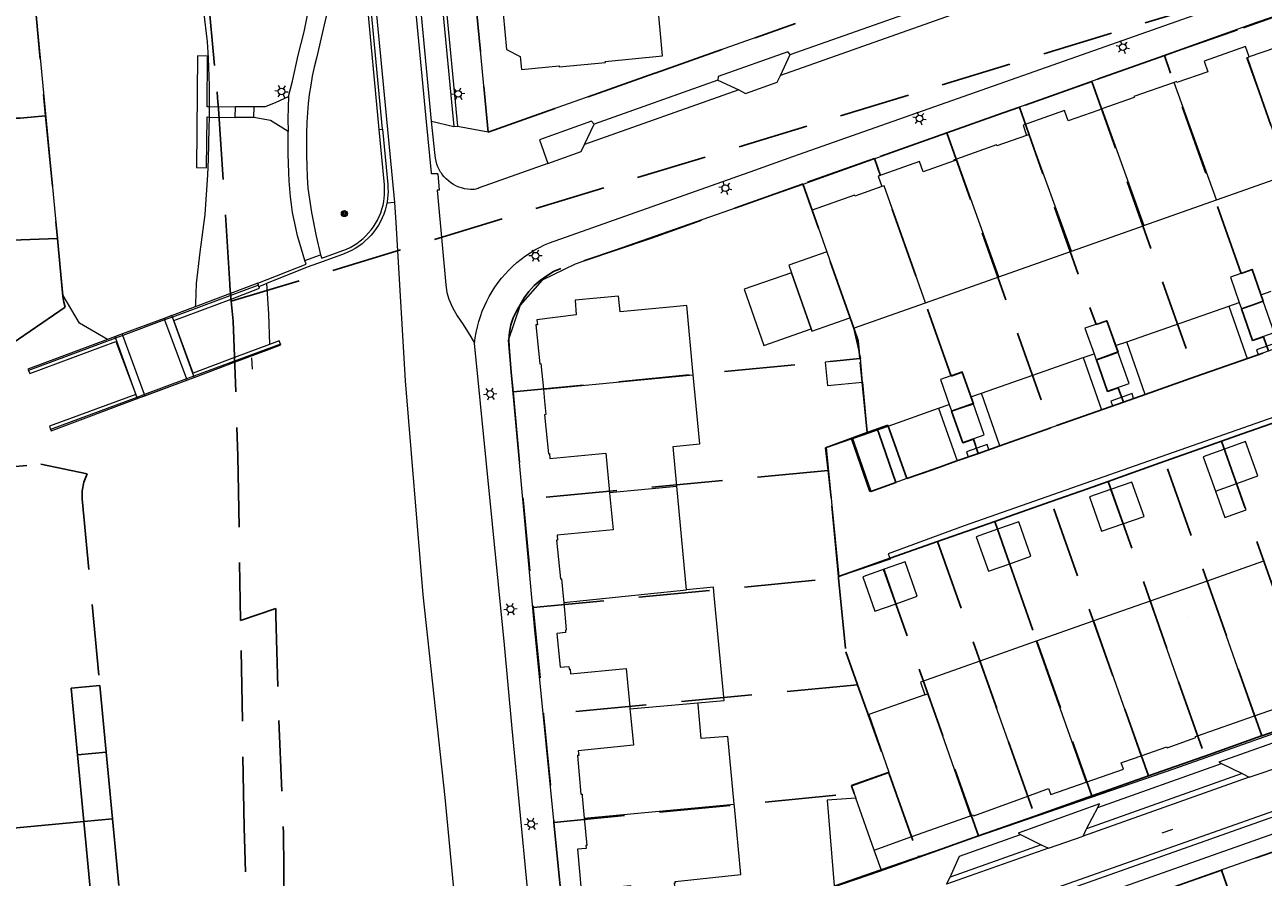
# Model space of a CAD drawing. Header units: metres. Extents: x 89872 to 94585, y 463299 to 469000.
# Tile 114 of 230: x 90897 to 91009, y 465549 to 465626. Entities that reach past the tile are written whole.
import ezdxf
from ezdxf.enums import TextEntityAlignment as Align

# ---------------------------------------------------------------- set-up
doc = ezdxf.new("R2010")
doc.units = ezdxf.units.M
doc.linetypes.add('HIDDEN', pattern=[9.525, 6.35, -3.175])
doc.layers.get('0').update_dxf_attribs({"linetype": 'CONTINUOUS'})
for name, color, linetype, lineweight in [('B-WE-BV-LEUNING-G', 251, 'CONTINUOUS', 13), ('B-WE-GR-BEPLANTING_CULTUUR-G', 251, 'CONTINUOUS', 13), ('B-WE-GR-BOOM-S', 251, 'CONTINUOUS', 13), ('B-WE-IE-TERREINAFSCHEIDING-G', 251, 'CONTINUOUS', 13), ('B-WE-KL-ET_LS_OV_LICHTMAST-S', 251, 'CONTINUOUS', 13), ('B-WE-KW-KUNSTWERK-GV', 251, 'CONTINUOUS', 13), ('B-WE-KW-KUNSTWERK_STEIGER-G', 251, 'CONTINUOUS', 13), ('B-WE-OG-TOPOGRAFIE_BEBOUWING-GV', 251, 'CONTINUOUS', 13), ('B-WE-OG-TOPOGRAFIE_BEBOUWING_LUIFEL-GV', 251, 'CONTINUOUS', 13), ('B-WE-OG-TOPOGRAFIE_HUISNUMMER-T25', 251, 'CONTINUOUS', 13), ('B-WE-OG-TOPOGRAFIE_STRAATNAAM-T18', 251, 'CONTINUOUS', 13), ('B-WE-OG-TOPOGRAFIE_WATER-GV', 251, 'CONTINUOUS', 13), ('B-WE-VH-VERHARDING-GV', 251, 'CONTINUOUS', 13), ('Percelen', 10, 'HIDDEN', 25)]:
    doc.layers.add(name, color=color, linetype=linetype, lineweight=lineweight)
doc.styles.get("Standard").update_dxf_attribs({"font": 'isocp.shx'})

# ---------------------------------------------------------------- blocks, each defined once
blk = doc.blocks.new('Q_LICHTMAST')
for points in [[(-0.26, 0.15), (-0.52, 0.3)], [(0, 0.3), (0, 0.6)], [(0.26, 0.15), (0.52, 0.3)], [(-0.26, -0.15), (-0.52, -0.3)], [(0, -0.3), (0, -0.6)], [(0.26, -0.15), (0.52, -0.3)]]:
    blk.add_lwpolyline(points)
blk.add_circle((0, 0), 0.3)
blk = doc.blocks.new('Q_BOOM')
for radius in [0.27, 0.18, 0.09]:
    blk.add_circle((0, 0), radius)

msp = doc.modelspace()

# ---------------------------------------------------------------- linework, layer by layer
at = {"layer": 'B-WE-BV-LEUNING-G'}
for p, q in [((90918.39, 465602.44), (90910.67, 465599.57)), ((90918.4, 465602.44), (90918.39, 465602.44)), ((90909.98, 465599.31), (90906.24, 465597.92)), ((90910.67, 465599.57), (90909.98, 465599.31)), ((90905.56, 465597.67), (90897.76, 465594.77)), ((90906.24, 465597.92), (90905.56, 465597.67)), ((90920.37, 465597.15), (90912.6, 465594.27)), ((90920.38, 465597.16), (90920.37, 465597.15)), ((90897.76, 465594.77), (90897.71, 465594.75)), ((90911.94, 465594.02), (90908.17, 465592.62)), ((90912.6, 465594.27), (90911.94, 465594.02)), ((90908.17, 465592.62), (90907.49, 465592.37)), ((90907.49, 465592.37), (90899.74, 465589.5)), ((90899.74, 465589.5), (90899.7, 465589.48))]:
    msp.add_line(p, q, dxfattribs=at)
at = {"layer": 'B-WE-GR-BEPLANTING_CULTUUR-G'}
msp.add_line((90913.98, 465618.41), (90913.96, 465617.5), dxfattribs=at)
for points in [[(90904.85, 465597.56), (90902.33, 465599.03), (90900.87, 465601.49), (90896.86, 465643.53), (90894.28, 465670.16), (90890.98, 465672.47)], [(90913.47, 465627), (90913.78, 465624.24), (90913.87, 465622.8), (90913.97, 465620.3), (90913.98, 465618.62), (90913.98, 465618.41)], [(90913.96, 465617.5), (90913.94, 465616.54), (90913.88, 465613.74), (90913.82, 465612.33), (90913.59, 465608.76), (90913.15, 465605.38), (90912.8, 465602.57), (90912.74, 465600.78), (90912.73, 465600.5)]]:
    msp.add_lwpolyline(points, dxfattribs=at)
at = {"layer": 'B-WE-IE-TERREINAFSCHEIDING-G'}
for p, q in [((90967.25, 465611.46), (90968.07, 465609.16)), ((91008.35, 465601.56), (91009.27, 465601.89)), ((91005.47, 465600.56), (91006.4, 465600.89)), ((90971.79, 465598.57), (90972.42, 465595.84)), ((90995.31, 465597.01), (90996.3, 465597.36)), ((90992.41, 465595.95), (90993.37, 465596.28)), ((90911.98, 465593.91), (90912.64, 465594.16)), ((90972.61, 465593.74), (90973.01, 465589.13)), ((90907.85, 465592.38), (90908.21, 465592.51)), ((90982.31, 465592.43), (90983.28, 465592.76)), ((90979.42, 465591.39), (90980.38, 465591.72))]:
    msp.add_line(p, q, dxfattribs=at)
for points in [[(90918.34, 465602.6), (90915.9, 465601.68), (90912.73, 465600.5)], [(90904.85, 465597.56), (90897.71, 465594.9), (90897.76, 465594.77)], [(90897.76, 465594.77), (90897.88, 465594.5), (90905.61, 465597.39), (90907.38, 465592.63), (90899.65, 465589.79), (90899.74, 465589.5)], [(90912.64, 465594.16), (90916.26, 465595.52), (90919.39, 465596.69), (90920.4, 465597.07), (90920.37, 465597.15)], [(90920.37, 465597.15), (90920.26, 465597.45), (90919.38, 465597.12)], [(91009.96, 465596.86), (91009.82, 465597.28), (91007.94, 465596.63), (91008.1, 465596.21)], [(90996.91, 465592.27), (90996.78, 465592.72), (90994.89, 465592.04), (90995.04, 465591.61)], [(90899.74, 465589.5), (90899.79, 465589.37), (90907.85, 465592.38)], [(90983.93, 465587.69), (90983.78, 465588.15), (90981.92, 465587.49), (90982.07, 465587.03)]]:
    msp.add_lwpolyline(points, dxfattribs=at)
at = {"layer": 'B-WE-KW-KUNSTWERK-GV'}
for p, q in [((90916.32, 465617.47), (90916.34, 465618.39)), ((90909.93, 465599.44), (90906.2, 465598.06)), ((90912.6, 465594.27), (90910.67, 465599.57)), ((90905.56, 465597.67), (90907.49, 465592.37)), ((90907.85, 465592.38), (90912.64, 465594.16)), ((90912.64, 465594.16), (90912.6, 465594.27)), ((90912.64, 465594.16), (90912.64, 465594.16))]:
    msp.add_line(p, q, dxfattribs=at)
for points in [[(90910.67, 465599.57), (90910.62, 465599.7), (90909.93, 465599.44)], [(90906.2, 465598.06), (90905.51, 465597.8), (90905.56, 465597.67)], [(90907.49, 465592.37), (90907.53, 465592.26), (90907.85, 465592.38)]]:
    msp.add_lwpolyline(points, dxfattribs=at)
at = {"layer": 'B-WE-KW-KUNSTWERK_STEIGER-G'}
for p, q in [((90916.34, 465618.39), (90913.98, 465618.41)), ((90913.96, 465617.5), (90916.32, 465617.47))]:
    msp.add_line(p, q, dxfattribs=at)
msp.add_lwpolyline([(90913.98, 465618.41), (90913.78, 465618.41), (90913.81, 465622.95), (90912.93, 465622.98), (90912.84, 465612.97), (90913.74, 465612.95), (90913.78, 465617.51), (90913.96, 465617.5)], dxfattribs=at)
at = {"layer": 'B-WE-OG-TOPOGRAFIE_BEBOUWING-GV'}
for p, q in [((90954.66, 465622.99), (90954.03, 465629.61)), ((90949.52, 465622.48), (90954.66, 465622.99)), ((91004.37, 465610.07), (91000.56, 465620.6)), ((90994.08, 465618.23), (90997.84, 465607.77)), ((91004.37, 465610.07), (91010.55, 465612.25)), ((90997.84, 465607.77), (91004.37, 465610.07)), ((90968.07, 465609.16), (90969.39, 465605.41)), ((90969.39, 465605.41), (90971.47, 465599.49)), ((90984.83, 465603.18), (90991.34, 465605.48)), ((90966.22, 465603.55), (90967.99, 465598.5)), ((90978.26, 465600.86), (90984.83, 465603.18)), ((91008.55, 465600.99), (91008.35, 465601.56)), ((90971.79, 465598.57), (90978.26, 465600.86)), ((91006.4, 465600.89), (91006.6, 465600.32)), ((91006.6, 465600.32), (91008.55, 465600.99)), ((90971.47, 465599.49), (90971.79, 465598.57)), ((90995.51, 465596.44), (90995.31, 465597.01)), ((90993.37, 465596.28), (90993.57, 465595.74)), ((90995.51, 465596.44), (90993.57, 465595.74)), ((90972.61, 465593.74), (90972.42, 465595.84)), ((90943.96, 465593.11), (90957.41, 465594.38)), ((90980.38, 465591.72), (90980.58, 465591.17)), ((90980.58, 465591.17), (90982.52, 465591.84)), ((90982.52, 465591.84), (90982.31, 465592.43)), ((91006.17, 465584.64), (91005.08, 465587.73)), ((90949.9, 465583.85), (90955.94, 465584.42)), ((90956.81, 465575.12), (90955.94, 465584.42)), ((90994.86, 465584.12), (90995.95, 465581.03)), ((90985.81, 465577.45), (90984.72, 465580.54)), ((91008.58, 465577.69), (91003.52, 465575.9)), ((90975.61, 465573.86), (90974.53, 465576.95)), ((91003.52, 465575.9), (90998.4, 465574.1)), ((91007.77, 465563.82), (91003.52, 465575.9)), ((90945.8, 465573.99), (90956.81, 465575.12)), ((90998.4, 465574.1), (90993.36, 465572.32)), ((91002.67, 465562.02), (90998.4, 465574.1)), ((90993.36, 465572.32), (90988.19, 465570.5)), ((90997.59, 465560.22), (90993.36, 465572.32)), ((90988.19, 465570.5), (90983.12, 465568.71)), ((90988.19, 465570.5), (90992.68, 465557.87)), ((90987.42, 465556.62), (90983.12, 465568.71)), ((90951.73, 465564.43), (90957.82, 465564.98)), ((91007.77, 465563.82), (91012.88, 465565.61)), ((91002.67, 465562.02), (91007.77, 465563.82)), ((90977.01, 465552.98), (90974.97, 465558.76)), ((90947.63, 465554.64), (90961.08, 465555.9)), ((90973.64, 465551.78), (90972, 465556.43)), ((90977.01, 465552.98), (90982.3, 465554.85)), ((90973.64, 465551.78), (90977.01, 465552.98)), ((90974.27, 465550.03), (90973.64, 465551.78)), ((90970.04, 465548.57), (90974.27, 465550.03))]:
    msp.add_line(p, q, dxfattribs=at)
for points in [[(90953.67, 465633.48), (90947.61, 465632.91), (90947.91, 465629.47), (90941.32, 465628.83), (90941.44, 465627.65), (90940.34, 465626.8), (90940.65, 465623.56), (90941.88, 465622.94), (90941.99, 465621.78), (90945.38, 465622.1), (90945.39, 465622), (90949.53, 465622.4), (90949.52, 465622.48)], [(91013.8, 465625.2), (91013.47, 465626.12), (91009.75, 465624.81), (91010.08, 465623.87), (91009.64, 465623.71), (91007.3, 465622.9)], [(91007.3, 465622.9), (91006.96, 465623.83), (91003.26, 465622.51), (91003.58, 465621.57), (91000.8, 465620.59), (91000.76, 465620.68), (91000.56, 465620.6)], [(91010.55, 465612.25), (91010.86, 465612.36), (91007.08, 465622.82), (91007.3, 465622.9)], [(91000.56, 465620.6), (90996.95, 465619.35), (90996.98, 465619.26), (90994.08, 465618.23)], [(90994.08, 465618.23), (90993.8, 465618.13), (90991.06, 465617.16), (90990.73, 465618.09), (90987.01, 465616.78), (90987.32, 465615.86)], [(90987.32, 465615.86), (90984.64, 465614.91), (90984.61, 465615.01), (90981.03, 465613.74), (90980.79, 465613.66), (90980.82, 465613.57)], [(90991.34, 465605.48), (90987.56, 465615.94), (90987.32, 465615.86)], [(90984.83, 465603.18), (90981.05, 465613.66), (90980.82, 465613.57)], [(90980.82, 465613.57), (90978.05, 465612.58), (90977.72, 465613.52), (90974, 465612.21), (90974.32, 465611.27)], [(90974.32, 465611.27), (90971.91, 465610.41), (90971.87, 465610.49), (90968.07, 465609.16)], [(90978.26, 465600.86), (90974.55, 465611.34), (90974.32, 465611.27)], [(90991.34, 465605.48), (90997.53, 465607.66), (90997.84, 465607.77)], [(90969.39, 465605.41), (90965.98, 465604.21), (90966.22, 465603.55)], [(91008.35, 465601.56), (91007.55, 465603.82), (91005.61, 465603.15), (91006.4, 465600.89)], [(90957.41, 465594.38), (90956.82, 465600.62), (90955.65, 465600.5), (90950.86, 465600.05), (90950.69, 465601.45), (90946.81, 465601.08), (90946.91, 465599.76), (90943.37, 465599.31), (90943.43, 465598.88), (90943.3, 465598.86), (90943.64, 465595.39), (90943.74, 465595.4), (90943.96, 465593.11)], [(91006.6, 465600.32), (91007.58, 465597.5), (91009.53, 465598.19), (91008.55, 465600.99)], [(90967.99, 465598.5), (90968.06, 465598.29), (90971.47, 465599.49)], [(90995.31, 465597.01), (90994.51, 465599.23), (90992.56, 465598.56), (90993.37, 465596.28)], [(90993.57, 465595.74), (90994.56, 465592.93), (90996.52, 465593.61), (90995.51, 465596.44)], [(90972.42, 465595.84), (90969.25, 465595.54), (90969.45, 465593.44), (90972.61, 465593.74)], [(90955.94, 465584.42), (90955.6, 465587.96), (90958, 465588.2), (90957.41, 465594.38)], [(90982.31, 465592.43), (90981.54, 465594.65), (90979.59, 465593.97), (90980.38, 465591.72)], [(90943.96, 465593.11), (90944.07, 465592.04), (90944.17, 465590.82), (90944.07, 465590.81), (90944.42, 465587.32), (90944.51, 465587.33), (90944.55, 465586.9), (90949.56, 465587.37), (90949.9, 465583.85)], [(90980.58, 465591.17), (90981.57, 465588.32), (90983.52, 465589), (90982.52, 465591.84)], [(91006.17, 465584.64), (91008.07, 465585.32), (91006.97, 465588.4), (91005.08, 465587.73)], [(91005.08, 465587.73), (91003.17, 465587.05), (91004.27, 465583.96)], [(90995.95, 465581.03), (90997.86, 465581.7), (90996.75, 465584.78), (90994.86, 465584.12)], [(90949.9, 465583.85), (90949.9, 465583.79), (90950.23, 465580.48), (90945.19, 465580), (90945.23, 465579.57), (90945.14, 465579.57), (90945.49, 465576.09), (90945.58, 465576.1), (90945.75, 465574.52), (90945.8, 465573.99)], [(90994.86, 465584.12), (90992.96, 465583.44), (90994.05, 465580.36), (90995.95, 465581.03)], [(90984.72, 465580.54), (90982.81, 465579.87), (90983.9, 465576.79), (90985.81, 465577.45)], [(90985.81, 465577.45), (90987.69, 465578.13), (90986.61, 465581.21), (90984.72, 465580.54)], [(90975.61, 465573.86), (90977.51, 465574.54), (90976.43, 465577.61), (90974.53, 465576.95)], [(90974.53, 465576.95), (90972.63, 465576.29), (90973.71, 465573.2), (90975.61, 465573.86)], [(90957.82, 465564.98), (90960.19, 465565.2), (90959.3, 465574.61), (90959.23, 465575.34), (90956.81, 465575.12)], [(90945.8, 465573.99), (90946.02, 465571.51), (90945.94, 465571.5), (90945.96, 465571.29), (90945.18, 465571.21), (90945.48, 465568.17), (90946.25, 465568.24), (90946.27, 465568.01), (90946.37, 465568.01), (90946.4, 465567.58), (90951.4, 465568.06), (90951.72, 465564.62), (90951.73, 465564.43)], [(90983.12, 465568.71), (90977.8, 465566.84), (90978.2, 465565.7)], [(90961.08, 465555.9), (90960.51, 465561.97), (90958.12, 465561.77), (90957.84, 465564.82), (90957.82, 465564.98)], [(90978.2, 465565.7), (90973.15, 465563.92), (90974.97, 465558.76)], [(90978.2, 465565.7), (90978.45, 465565.78), (90982.3, 465554.85)], [(90951.73, 465564.43), (90951.75, 465564.21), (90952.04, 465561.17), (90947.08, 465560.69), (90947.13, 465560.27), (90947.01, 465560.26), (90947.33, 465556.79), (90947.43, 465556.8), (90947.45, 465556.62), (90947.63, 465554.64)], [(90997.59, 465560.22), (90999.89, 465561.03), (90999.92, 465560.94), (91002.51, 465561.86), (91002.48, 465561.95), (91002.67, 465562.02)], [(90992.68, 465557.87), (90996.02, 465559.04), (90995.82, 465559.6), (90996.04, 465559.68), (90997.59, 465560.22)], [(90974.97, 465558.76), (90971.59, 465557.57), (90972, 465556.43)], [(90987.42, 465556.62), (90989.29, 465557.31), (90989.49, 465556.76), (90992.68, 465557.87)], [(90947.63, 465554.64), (90947.86, 465552.2), (90947.76, 465552.19), (90947.79, 465551.93), (90947.03, 465551.87), (90947.36, 465548.19), (90951.78, 465548.59), (90951.79, 465548.51), (90951.85, 465548.51), (90951.98, 465547.19), (90955.86, 465547.54), (90955.74, 465548.85), (90955.81, 465548.85), (90955.8, 465548.95), (90961.68, 465549.59), (90961.1, 465555.68), (90961.08, 465555.9)], [(90972, 465556.43), (90969.42, 465556.26), (90970.04, 465548.57)], [(90982.3, 465554.85), (90982.56, 465554.94), (90982.6, 465554.84), (90987.42, 465556.62)]]:
    msp.add_lwpolyline(points, dxfattribs=at)
at = {"layer": 'B-WE-OG-TOPOGRAFIE_BEBOUWING_LUIFEL-GV'}
for p, q in [((90966.22, 465603.55), (90961.98, 465602.06)), ((91004.27, 465583.96), (91006.17, 465584.64)), ((91004.27, 465583.96), (91005.11, 465581.61))]:
    msp.add_line(p, q, dxfattribs=at)
for points in [[(90967.99, 465598.5), (90967.99, 465598.5), (90966.22, 465603.55), (90966.22, 465603.55)], [(90961.98, 465602.06), (90963.75, 465597.01), (90967.99, 465598.5)], [(91005.11, 465581.61), (91007.01, 465582.28), (91006.17, 465584.64)]]:
    msp.add_lwpolyline(points, dxfattribs=at)
at = {"layer": 'B-WE-OG-TOPOGRAFIE_STRAATNAAM-T18'}
for p, q in [((90917.77, 465595.9), (90917.82, 465594.9)), ((90999.5, 465553.32), (91000.44, 465553.65))]:
    msp.add_line(p, q, dxfattribs=at)
at = {"layer": 'B-WE-OG-TOPOGRAFIE_WATER-GV'}
for p, q in [((90909.93, 465599.44), (90909.98, 465599.31)), ((90909.98, 465599.31), (90911.94, 465594.02)), ((90906.24, 465597.92), (90906.2, 465598.06)), ((90908.17, 465592.62), (90906.24, 465597.92)), ((90908.21, 465592.51), (90911.98, 465593.91)), ((90911.94, 465594.02), (90911.98, 465593.91)), ((90908.21, 465592.51), (90908.17, 465592.62))]:
    msp.add_line(p, q, dxfattribs=at)
for points in [[(90912.73, 465600.5), (90909.93, 465599.45), (90909.93, 465599.44)], [(90906.2, 465598.06), (90906.2, 465598.06), (90904.85, 465597.56)]]:
    msp.add_lwpolyline(points, dxfattribs=at)
at = {"layer": 'B-WE-VH-VERHARDING-GV'}
for p, q in [((90930.64, 465609.85), (90923.15, 465688.09)), ((90933.92, 465617.14), (90928.61, 465673.03)), ((90929.23, 465616.4), (90927.11, 465638.81)), ((90939.01, 465616.19), (90937.76, 465629.29)), ((90966.11, 465623.11), (90983.36, 465629.2)), ((90985.21, 465628.3), (90965.23, 465621.24)), ((90954.01, 465621.47), (90966.53, 465625.9)), ((90965.23, 465621.24), (90966.11, 465623.11)), ((90939.01, 465616.19), (90954.01, 465621.47)), ((90959.62, 465620.81), (90948.51, 465616.88)), ((90959.62, 465620.81), (90961.49, 465619.93)), ((90962.1, 465619.62), (90964.95, 465620.63)), ((90964.95, 465620.63), (90965.23, 465621.24)), ((90961.49, 465619.93), (90947.66, 465615.04)), ((90961.49, 465619.93), (90962.1, 465619.62)), ((90917.99, 465617.45), (90918, 465618.46)), ((90917.99, 465617.45), (90916.32, 465617.47)), ((90933.92, 465617.14), (90935.92, 465616.67)), ((90929.23, 465616.4), (90929.54, 465616.43)), ((90935.92, 465616.67), (90936.26, 465616.69)), ((90936.26, 465616.69), (90939.01, 465616.19)), ((90947.66, 465615.04), (90948.51, 465616.88)), ((90947.36, 465614.42), (90947.66, 465615.04)), ((90944.37, 465613.35), (90947.36, 465614.42)), ((90930.64, 465609.85), (90929.92, 465609.78)), ((90922.56, 465604.65), (90923.97, 465605.15)), ((90918.39, 465602.44), (90918.34, 465602.6)), ((90918.44, 465602.32), (90919.13, 465602.59)), ((90918.44, 465602.32), (90918.39, 465602.44)), ((90996.3, 465597.36), (91005.47, 465600.56)), ((91005.47, 465600.56), (91007.11, 465595.85)), ((90997.96, 465592.63), (90996.3, 465597.36)), ((90983.28, 465592.76), (90992.41, 465595.95)), ((90992.41, 465595.95), (90994.05, 465591.25)), ((91007.11, 465595.85), (90997.96, 465592.63)), ((91007.11, 465595.85), (91008.1, 465596.21)), ((91008.1, 465596.21), (91009.96, 465596.86)), ((90984.93, 465588.02), (90983.28, 465592.76)), ((90996.91, 465592.27), (90997.96, 465592.63)), ((90994.05, 465591.25), (90995.04, 465591.61)), ((90995.04, 465591.61), (90996.91, 465592.27)), ((90979.42, 465591.39), (90981.08, 465586.67)), ((90994.05, 465591.25), (90984.93, 465588.02)), ((90971.6, 465588.64), (90973.01, 465589.13)), ((90973.25, 465583.9), (90971.6, 465588.64)), ((90981.08, 465586.67), (90982.07, 465587.03)), ((90982.07, 465587.03), (90983.93, 465587.69)), ((90983.93, 465587.69), (90984.93, 465588.02)), ((90953.7, 465535.61), (91062.54, 465574.03)), ((90954.33, 465535.3), (91062.22, 465573.39)), ((90993.7, 465555.59), (91004.81, 465559.55)), ((91004.81, 465559.55), (91006.65, 465558.65)), ((91007.3, 465558.3), (91010.48, 465559.38)), ((91007.3, 465558.3), (90992.39, 465553.02)), ((91006.65, 465558.65), (90992.71, 465553.68)), ((91006.65, 465558.65), (91007.3, 465558.3)), ((90992.71, 465553.68), (90993.7, 465555.59)), ((90992.39, 465553.02), (90992.71, 465553.68)), ((90986.77, 465553.17), (90988.63, 465552.25)), ((90989.29, 465551.96), (90992.39, 465553.02)), ((90989.29, 465551.96), (90980.14, 465548.71)), ((90988.63, 465552.25), (90980.46, 465549.35)), ((90988.63, 465552.25), (90989.29, 465551.96)), ((90980.14, 465548.71), (90980.46, 465549.35))]:
    msp.add_line(p, q, dxfattribs=at)
for points in [[(90929.54, 465616.43), (90924.19, 465672.74), (90924.04, 465674.25), (90922.64, 465688.03)], [(90934.48, 465612.42), (90933.93, 465612.41), (90933.91, 465612.51), (90933.47, 465617.06), (90927.11, 465684.11)], [(90928.63, 465675.92), (90928.68, 465675.53), (90928.72, 465675.08), (90929.06, 465675.09), (90929.21, 465673.61), (90928.88, 465673.56), (90928.91, 465673.2), (90931.06, 465671.42), (90931.1, 465670.93), (90931.44, 465670.95), (90932.24, 465662.83), (90931.91, 465662.8), (90933.04, 465650.33), (90933.38, 465650.36), (90934.17, 465642.2), (90933.82, 465642.16), (90934.78, 465632.18), (90935.11, 465632.21), (90935.48, 465628.29), (90935.14, 465628.26), (90936.26, 465616.69)], [(90928.61, 465673.03), (90930.77, 465671.26), (90930.79, 465670.9), (90931.59, 465662.75), (90932.75, 465650.28), (90933.52, 465642.12), (90934.48, 465632.14), (90934.83, 465628.22), (90935.92, 465616.67)], [(90927.11, 465638.81), (90926.77, 465638.8), (90926.68, 465637.63), (90926.37, 465635.6), (90925.64, 465631.95), (90924.99, 465628.76), (90924.2, 465625.37), (90923.6, 465622.79), (90923.4, 465621.99), (90923.23, 465621.17), (90923.09, 465620.35), (90922.96, 465619.53), (90922.86, 465618.71), (90922.79, 465617.88), (90922.73, 465617.05), (90922.71, 465616.07), (90922.7, 465615.08), (90922.71, 465614.1), (90922.73, 465613.11), (90922.78, 465612.13), (90922.84, 465611.14), (90923.15, 465608.95), (90923.56, 465606.83), (90923.97, 465605.15)], [(91019.18, 465629.84), (91007.95, 465625.99), (90967.25, 465611.46)], [(90921.09, 465619.36), (90921.45, 465620.73), (90921.95, 465623.06), (90922.49, 465625.13), (90922.75, 465626.35), (90922.95, 465627.48), (90923, 465628.27), (90923, 465628.39), (90922.98, 465628.52), (90922.94, 465628.64), (90922.88, 465628.75), (90922.81, 465628.85), (90922.72, 465628.93), (90922.61, 465629)], [(90937.79, 465597.23), (90937.85, 465597.72), (90937.94, 465598.2), (90938.04, 465598.68), (90938.17, 465599.16), (90938.31, 465599.62), (90938.48, 465600.09), (90938.67, 465600.54), (90938.88, 465600.99), (90939.11, 465601.42), (90939.36, 465601.85), (90939.62, 465602.26), (90939.91, 465602.66), (90940.21, 465603.05), (90940.53, 465603.42), (90940.86, 465603.78), (90941.22, 465604.12), (90941.58, 465604.45), (90941.96, 465604.76), (90942.36, 465605.05), (90942.77, 465605.33), (90943.19, 465605.59), (90943.62, 465605.82), (90944.06, 465606.04), (90944.51, 465606.24), (90962.93, 465612.75), (90966.36, 465613.97), (91007.11, 465628.34)], [(90966.11, 465623.11), (90965.91, 465623.34), (90959.66, 465621.14), (90959.62, 465620.81)], [(90918, 465618.46), (90919.03, 465618.46), (90919.98, 465618.83), (90921.09, 465619.36)], [(90921.09, 465619.36), (90921.05, 465618.37), (90921.04, 465617.35), (90921.06, 465616.21)], [(90916.34, 465618.39), (90916.33, 465618.46), (90918, 465618.46)], [(90921.06, 465616.21), (90919.47, 465617.19), (90917.99, 465617.45)], [(90934.84, 465612.43), (90934.74, 465612.57), (90934.61, 465612.8), (90934.5, 465613.04), (90934.4, 465613.29), (90934.33, 465613.55), (90934.28, 465613.81), (90934.21, 465614.32), (90933.92, 465617.14)], [(90948.51, 465616.88), (90948.29, 465617.12), (90943.62, 465615.47), (90944.37, 465613.35)], [(90922.56, 465604.65), (90922.1, 465606.18), (90921.91, 465606.86), (90921.74, 465607.56), (90921.59, 465608.25), (90921.46, 465608.95), (90921.35, 465609.66), (90921.27, 465610.36), (90921.2, 465611.07), (90921.15, 465611.78), (90921.12, 465612.49), (90921.07, 465614.2), (90921.06, 465616.21)], [(90923.97, 465605.15), (90924.09, 465604.84), (90925.98, 465605.53), (90926.3, 465605.67), (90926.62, 465605.82), (90926.93, 465605.99), (90927.23, 465606.18), (90927.51, 465606.39), (90927.79, 465606.62), (90928.04, 465606.86), (90928.28, 465607.11), (90928.51, 465607.38), (90928.72, 465607.67), (90928.91, 465607.97), (90929.08, 465608.27), (90929.24, 465608.59), (90929.37, 465608.92), (90929.48, 465609.25), (90929.58, 465609.59), (90929.65, 465609.94), (90929.69, 465610.23), (90929.71, 465610.53), (90929.72, 465610.82), (90929.72, 465611.12), (90929.7, 465611.42), (90929.23, 465616.4)], [(90929.54, 465616.43), (90930, 465611.45), (90930.02, 465611.13), (90930.03, 465610.82), (90930.02, 465610.51), (90929.99, 465610.2), (90929.95, 465609.89), (90929.92, 465609.78)], [(90944.37, 465613.35), (90938.19, 465611.16), (90938.1, 465611.11), (90938, 465611.07), (90937.89, 465611.04), (90937.79, 465611.02), (90937.68, 465611.02), (90937.41, 465611.02), (90937.14, 465611.04), (90936.88, 465611.08), (90936.62, 465611.15), (90936.37, 465611.23), (90936.12, 465611.34), (90935.89, 465611.46), (90935.66, 465611.61), (90935.45, 465611.77), (90935.25, 465611.95), (90935.06, 465612.14), (90934.89, 465612.35), (90934.84, 465612.43)], [(90934.48, 465612.42), (90934.61, 465610.96), (90934.43, 465610.95), (90934.49, 465610.3)], [(90967.25, 465611.46), (90946.81, 465604.3), (90943.85, 465602.88), (90941.87, 465600.64), (90940.81, 465597.46), (90941.03, 465594.69), (90943.14, 465571.83), (90946.28, 465540.36)], [(90934.49, 465610.3), (90935.2, 465602.46), (90935.31, 465601.78), (90935.48, 465601.18), (90935.82, 465600.44), (90936.22, 465599.69), (90936.75, 465598.9), (90937.46, 465597.79), (90937.79, 465597.23)], [(90929.92, 465609.78), (90929.87, 465609.52), (90929.77, 465609.16), (90929.65, 465608.81), (90929.51, 465608.47), (90929.35, 465608.13), (90929.17, 465607.81), (90928.97, 465607.5), (90928.75, 465607.2), (90928.51, 465606.91), (90928.25, 465606.64), (90927.98, 465606.39), (90927.7, 465606.15), (90927.4, 465605.93), (90927.08, 465605.73), (90926.76, 465605.55), (90926.43, 465605.39), (90926.08, 465605.25), (90924.2, 465604.56), (90922.78, 465604.04), (90919.13, 465602.59)], [(90938.32, 465525.35), (90936.5, 465542.35), (90935.15, 465556.5), (90933.19, 465574.66), (90931.58, 465593.84), (90930.74, 465608.06), (90930.64, 465609.85)], [(90918.34, 465602.6), (90922.68, 465604.32), (90922.56, 465604.65)], [(90919.13, 465602.59), (90919.31, 465599.87), (90919.38, 465597.12)], [(90919.38, 465597.12), (90916.25, 465595.93), (90912.54, 465594.53), (90910.8, 465599.25), (90915.95, 465601.18), (90918.5, 465602.15), (90918.44, 465602.32)], [(90943.28, 465540.92), (90943.22, 465541.6), (90942.55, 465548.33), (90941.17, 465562.69), (90940.47, 465570.17), (90937.79, 465597.23)], [(91024.95, 465596), (90981.73, 465580.86), (90974.9, 465578.34), (90975.07, 465577.86), (90970.5, 465576.3), (90969.38, 465587.86), (90971.6, 465588.64)], [(90974.27, 465550.03), (91000.52, 465559.07), (91040.23, 465573.1), (91087.93, 465590.32), (91092.99, 465592.64)], [(90973.01, 465589.13), (90974.89, 465589.79), (90979.42, 465591.39)], [(90981.08, 465586.67), (90976.57, 465585.09), (90973.25, 465583.9)], [(91062.22, 465573.39), (91061.32, 465571.53), (91031.5, 465560.99), (90956.15, 465534.41), (90954.33, 465535.3)], [(91068.83, 465570.42), (91067.11, 465567.39), (91062.17, 465570.17), (91020.04, 465555.35), (90946.93, 465529.58)], [(91011.7, 465561.94), (91011.84, 465562.23), (91004.56, 465559.66), (91004.81, 465559.55)], [(90993.7, 465555.59), (90993.87, 465555.91), (90986.55, 465553.28), (90986.77, 465553.17)], [(90980.46, 465549.35), (90981.31, 465551.24), (90986.77, 465553.17)]]:
    msp.add_lwpolyline(points, dxfattribs=at)
at = {"layer": 'Percelen'}
for p, q in [((90898.22, 465629.02), (90899.3, 465617.62)), ((91012.75, 465627.6), (91006.24, 465625.32)), ((91015.51, 465598.79), (91006.24, 465625.32)), ((90999.68, 465623.01), (90993.17, 465620.7)), ((90993.17, 465620.7), (90986.67, 465618.4)), ((90993.17, 465620.7), (91002.52, 465594.24)), ((90899.3, 465617.62), (90900.35, 465606.62)), ((90980.17, 465616.09), (90973.66, 465613.79)), ((90980.17, 465616.09), (90989.5, 465589.65)), ((90973.66, 465613.79), (90967.24, 465611.52)), ((90941.24, 465592.86), (90972.37, 465595.85)), ((90973.02, 465589.21), (90972.37, 465595.85)), ((91002.52, 465594.24), (91009.03, 465596.52)), ((90941.24, 465592.86), (90942.14, 465583.21)), ((90996.01, 465591.95), (90989.5, 465589.65)), ((91004.81, 465588.43), (91013.52, 465563.81)), ((91008.43, 465562.02), (90999.72, 465586.64)), ((90994.64, 465584.84), (91003.31, 465560.21)), ((90998.26, 465558.43), (90989.52, 465583.03)), ((90979.33, 465579.44), (90988.06, 465554.83)), ((90983, 465553.04), (90974.23, 465577.65)), ((90943.06, 465573.53), (90970.44, 465576.17)), ((90904.17, 465566.53), (90904.74, 465560.56)), ((90972.16, 465566.6), (90974.97, 465558.72)), ((90943.98, 465563.93), (90944.91, 465554.26)), ((91008.43, 465562.02), (91013.52, 465563.81)), ((90904.74, 465560.56), (90902.15, 465560.31)), ((90902.72, 465554.34), (90902.15, 465560.31)), ((90904.74, 465560.56), (90905.31, 465554.59)), ((90993.17, 465556.63), (90998.26, 465558.43)), ((90988.06, 465554.83), (90993.17, 465556.63)), ((90983, 465553.04), (90988.06, 465554.83)), ((90902.72, 465554.34), (90891.4, 465553.26)), ((90905.31, 465554.59), (90902.72, 465554.34)), ((90903.29, 465548.37), (90902.72, 465554.34)), ((90905.88, 465548.61), (90905.31, 465554.59)), ((90977.66, 465551.15), (90983, 465553.04)), ((91013.91, 465553.18), (91004.8, 465549.97)), ((91004.8, 465549.97), (91014.52, 465522.26))]:
    msp.add_line(p, q, dxfattribs=at)
for points in [[(90915.96, 465600.98), (91068.14, 465647.29), (91083.49, 465651.82), (91087.32, 465652.95), (91107.83, 465658.99), (91114.06, 465660.83)], [(90910.59, 465652.5), (90911.7, 465645.44), (90912.95, 465635.65), (90913.87, 465628.46), (90914.68, 465619.77), (90914.73, 465619.23), (90914.82, 465618.23), (90915.82, 465602.52), (90915.83, 465602.38), (90915.96, 465600.98)], [(90937.49, 465631.97), (90937.7, 465629.71), (90939, 465616.16), (90953.99, 465621.44), (90966.59, 465625.9)], [(91006.24, 465625.32), (91001.28, 465623.58), (90999.68, 465623.01)], [(91009.03, 465596.52), (91008.58, 465597.81), (91007.59, 465597.47), (91006.6, 465600.31), (91007.57, 465600.65), (91008.56, 465600.99), (91007.57, 465603.82), (91006.57, 465603.48), (90999.68, 465623.01)], [(90986.67, 465618.4), (90985.23, 465617.89), (90980.17, 465616.09)], [(90986.67, 465618.4), (90993.55, 465598.9), (90994.53, 465599.24), (90995.54, 465596.42), (90994.55, 465596.07), (90993.58, 465595.73), (90994.58, 465592.89), (90995.55, 465593.23), (90996.01, 465591.95)], [(90872.61, 465617.21), (90897.01, 465617.41), (90899.3, 465617.62)], [(90983, 465587.35), (90982.96, 465587.44), (90982.55, 465588.62), (90981.59, 465588.28), (90980.59, 465591.12), (90981.55, 465591.45), (90982.55, 465591.79), (90981.55, 465594.62), (90980.55, 465594.28), (90973.66, 465613.79)], [(90967.24, 465611.52), (90967.12, 465611.47), (90953.62, 465606.63), (90945.53, 465603.92), (90944.88, 465603.64), (90944.26, 465603.28), (90943.68, 465602.86), (90943.14, 465602.39), (90942.66, 465601.86), (90942.24, 465601.28), (90941.88, 465600.66), (90941.54, 465600.1), (90941.26, 465599.5), (90941.05, 465598.88), (90940.92, 465598.23), (90940.87, 465597.57), (90940.89, 465596.91), (90941.07, 465594.61), (90941.24, 465592.86)], [(90972.37, 465595.85), (90972.21, 465597.45), (90971.81, 465598.57), (90967.24, 465611.52)], [(90900.35, 465606.62), (90900.85, 465601.41), (90900.93, 465600.92), (90901.06, 465600.45), (90895.21, 465596.44), (90876.36, 465589.45), (90870.14, 465595.48), (90870.23, 465595.91), (90870.61, 465597.88), (90870.96, 465599.85), (90871.27, 465601.82), (90871.56, 465603.8), (90871.81, 465605.78), (90871.95, 465607.01)], [(90871.95, 465607.01), (90885.95, 465606.08), (90900.35, 465606.62)], [(90915.96, 465600.98), (90916.14, 465599.2), (90916.55, 465587.09), (90916.79, 465572.37)], [(91002.52, 465594.24), (90997.96, 465592.64), (90996.01, 465591.95)], [(90973.02, 465589.21), (90969.27, 465587.85), (90969.51, 465585.82)], [(90971.84, 465588.24), (90971.69, 465588.68), (90973.24, 465589.22), (90973.95, 465589.48), (90974.09, 465589.06), (90975.6, 465584.73), (90973.35, 465583.93), (90971.84, 465588.24)], [(90983, 465587.35), (90981.07, 465586.68), (90978.94, 465585.91), (90976.57, 465585.09), (90974.88, 465589.87), (90973.18, 465589.27), (90973.02, 465589.21)], [(90989.5, 465589.65), (90984.92, 465588.03), (90983, 465587.35)], [(91009.91, 465590.23), (91006.66, 465589.09), (91004.81, 465588.43)], [(90999.72, 465586.64), (91002.95, 465587.78), (91004.81, 465588.43)], [(90883.31, 465582.74), (90888.06, 465584.51), (90891.28, 465585.7), (90898.87, 465586.37), (90903.02, 465585.52), (90902.72, 465584.78), (90902.57, 465583.99), (90902.58, 465583.27), (90904.17, 465566.53)], [(90994.64, 465584.84), (90996.47, 465585.49), (90999.72, 465586.64)], [(90969.51, 465585.82), (90942.16, 465583.21), (90942.14, 465583.21)], [(90970.45, 465576.32), (90969.79, 465583.37), (90969.51, 465585.82)], [(90989.52, 465583.03), (90992.78, 465584.18), (90994.64, 465584.84)], [(90942.14, 465583.21), (90942.14, 465583.15), (90943.06, 465573.53)], [(90989.52, 465583.03), (90986.29, 465581.89), (90984.47, 465581.25)], [(90979.33, 465579.44), (90982.6, 465580.59), (90984.47, 465581.25)], [(90984.47, 465581.25), (90985.79, 465577.48), (90988.23, 465570.5), (90993.17, 465556.63)], [(90974.23, 465577.65), (90976.1, 465578.31), (90979.33, 465579.44)], [(90970.45, 465576.32), (90971.55, 465576.71), (90974.23, 465577.65)], [(90970.44, 465576.17), (90970.43, 465576.26), (90970.43, 465576.31), (90970.45, 465576.32)], [(90970.44, 465576.17), (90971.11, 465569.55), (90972.13, 465566.68), (90972.16, 465566.6)], [(90916.79, 465572.37), (90919.96, 465573.45), (90919.96, 465572.78), (90920.21, 465563.4), (90920.64, 465553.33), (90920.75, 465541.16)], [(90943.06, 465573.53), (90943.97, 465564.01), (90943.98, 465563.93)], [(90911.17, 465426.64), (90913.56, 465469.92), (90914.78, 465484.75), (90915.73, 465495.85), (90916.03, 465500.35), (90916.49, 465504.99), (90916.9, 465509.76), (90917.17, 465515.17), (90917.4, 465521.87), (90917.51, 465529.1), (90917.54, 465532.68), (90917.49, 465540.31), (90917.12, 465553.8), (90916.79, 465572.37)], [(90902.15, 465560.31), (90901.58, 465566.29), (90904.17, 465566.53)], [(90972.16, 465566.6), (90944, 465563.93), (90943.98, 465563.93)], [(91003.31, 465560.21), (91008.4, 465562.01), (91008.43, 465562.02)], [(90998.26, 465558.43), (91003.12, 465560.14), (91003.31, 465560.21)], [(90944.91, 465554.26), (90971.84, 465556.85), (90971.61, 465557.53), (90974.97, 465558.72)], [(90974.97, 465558.72), (90975, 465558.62), (90977.62, 465551.25), (90977.66, 465551.15)], [(90944.91, 465554.26), (90945.7, 465546.05), (90946.28, 465540.29), (90959.61, 465544.9), (90974.12, 465549.88), (90977.66, 465551.15)], [(91004.8, 465549.97), (91001.5, 465548.81), (90995.62, 465546.73)]]:
    msp.add_lwpolyline(points, dxfattribs=at)

# ---------------------------------------------------------------- block references
at = {"layer": 'B-WE-GR-BOOM-S', "rotation": 46.72179953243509}
msp.add_blockref('Q_BOOM', (90926.11, 465608.85), dxfattribs=at)
at = {"layer": 'B-WE-KL-ET_LS_OV_LICHTMAST-S'}
for p, rotation in [((90995.96, 465623.77), 19.42628017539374), ((90920.47, 465619.8), 25.71766456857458), ((90936.31, 465619.58), 95.51487775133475), ((90977.71, 465617.38), 19.42628017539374), ((90960.29, 465611.12), 19.47273176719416), ((90943.26, 465605.07), 31.42403406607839), ((90939.19, 465592.67), 95.6564970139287), ((90941, 465573.37), 95.6564970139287), ((90942.87, 465554.11), 95.51033363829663)]:
    msp.add_blockref('Q_LICHTMAST', p, dxfattribs=dict(at, rotation=rotation))

# ---------------------------------------------------------------- texts
at = {"layer": 'B-WE-OG-TOPOGRAFIE_HUISNUMMER-T25'}
for s, rotation, p in [('71', 5.5, (90942.96, 465625.65)), ('33', 19.5, (91004.64, 465619.3)), ('35', 19.2, (90998.04, 465617.08)), ('37', 19.6, (90991.46, 465614.65)), ('39', 19.5, (90985.54, 465612.68)), ('41', 19.7, (90979.14, 465610.31)), ('43', 19.2, (90972.13, 465607.94)), ('73', 5.6, (90945.96, 465597.4)), ('75', 5.6, (90946.76, 465589.08)), ('77', 5.8, (90947.85, 465577.55)), ('28', 19.4, (91006.88, 465574.44)), ('30', 19.4, (91001.76, 465572.63)), ('32', 19.4, (90996.67, 465570.84)), ('79', 5.5, (90947.82, 465569.92)), ('34', 19.4, (90991.59, 465569.04)), ('36', 19.4, (90986.66, 465567.31)), ('38', 19.4, (90981.4, 465565.46)), ('40', 19.4, (90976.45, 465562.44)), ('81', 5.3, (90949.73, 465557.94)), ('83', 5.2, (90949.62, 465550.93))]:
    msp.add_text(s, height=0.0025, rotation=rotation, dxfattribs=at).set_placement(p, align=Align.MIDDLE)
at = {"layer": 'B-WE-OG-TOPOGRAFIE_STRAATNAAM-T18'}
for s, rotation, p in [('Rhijnhofweg', 272.8081, (90917.77, 465595.9)), ('Rhijnhofweg', 272.8081, (90917.77, 465595.9)), ('Erfprins', 19.4496, (90999.5, 465553.32))]:
    msp.add_text(s, height=0.005, rotation=rotation, dxfattribs=at).set_placement(p, align=Align.MIDDLE)

doc.saveas('drawing.dxf')
